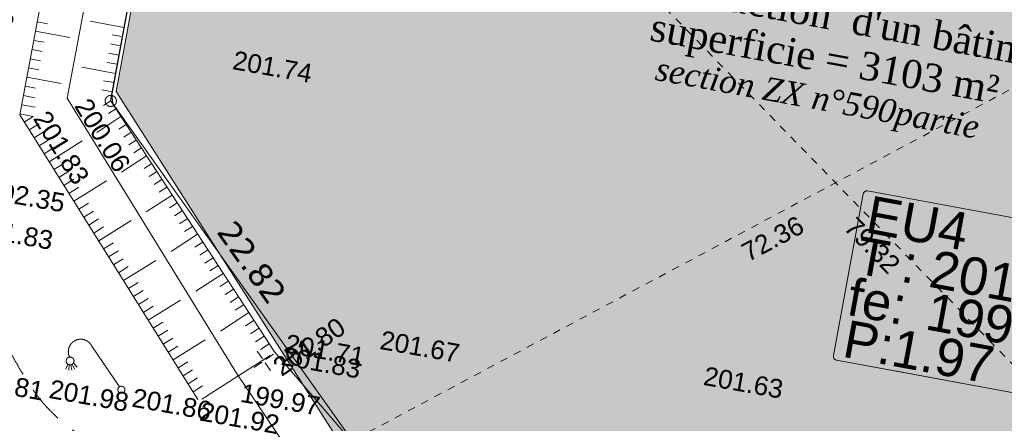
# Model space of a CAD drawing. Header units: millimetres. Extents: x -446952 to 537903, y -185749 to 168493.
# Tile 14 of 155: x -203621 to -150984, y -66632 to -45071. Entities that reach past the tile are written whole.
import ezdxf
from ezdxf.xclip import XClip

# ---------------------------------------------------------------- set-up
doc = ezdxf.new("R2010")
doc.units = ezdxf.units.MM
doc.header["$MEASUREMENT"] = 0
doc.header["$XCLIPFRAME"] = 0
for name, pattern in [('CHEMIN', [3000, 2000, -1000]), ('FOSSE', [1000, 600, -400]), ('Grille', [800, 400, -400]), ('Wipeout_Contour', [1000, 0, -1000])]:
    doc.linetypes.add(name, pattern=pattern)
for name, color, linetype in [('02 AF-17-0322 ZAE POMME- CHANTIER-2018-09-26_2_01-PAP- REVET MACROLOT', 7, 'Continuous'), ('02 AF-17-0322 ZAE POMME- CHANTIER-2018-09-26_2_03-PAP-EU TEXTE POUR 2000°', 7, 'Continuous'), ('02 AF-17-0322 ZAE POMME- CHANTIER-2018-09-26_2_2D - Dessins placés - Géomètre.2D', 7, 'Continuous'), ('02 AF-17-0322 ZAE POMME- CHANTIER-2018-09-26_2_PARC_COTATIONS', 7, 'Continuous'), ('02 AF-17-0322 ZAE POMME- CHANTIER-2018-09-26_2_PARC_SUPEFICIES', 7, 'Continuous'), ('02 AF-17-0322 ZAE POMME- CHANTIER-2018-09-26_2_PARC_TEXTE', 7, 'Continuous'), ('02 AF-17-0322 ZAE POMME- CHANTIER-2018-09-26_2_X-PTS TOPO-TEXTE TOPOALT', 7, 'Continuous'), ('02 AF-17-0322 ZAE POMME- CHANTIER-2018-09-26_2_X-PTS TOPO-TOPOPOINT', 7, 'Continuous'), ('02 AF-17-0322 ZAE POMME- CHANTIER-2018-09-26_2_Y - FDP TOPO-COTATION', 7, 'Continuous'), ('02 AF-17-0322 ZAE POMME- CHANTIER-2018-09-26_2_Y - FDP TOPO-LIMITES_ 09119', 7, 'Continuous'), ('02 AF-17-0322 ZAE POMME- CHANTIER-2018-09-26_2_Y - FDP TOPO-LOT COTATION', 7, 'Continuous'), ('02 AF-17-0322 ZAE POMME- CHANTIER-2018-09-26_2_Y-FDP TOPO-CN_1_00', 7, 'Continuous'), ('02 AF-17-0322 ZAE POMME- CHANTIER-2018-09-26_2_Y-FDP TOPO-TOP_AXE_FOSSE', 7, 'Continuous'), ('02 AF-17-0322 ZAE POMME- CHANTIER-2018-09-26_2_Y-FDP TOPO-TOP_BARBULE', 7, 'Continuous'), ('02 AF-17-0322 ZAE POMME- CHANTIER-2018-09-26_2_Y-FDP TOPO-TOP_BATI', 7, 'Continuous'), ('02 AF-17-0322 ZAE POMME- CHANTIER-2018-09-26_2_Y-FDP TOPO-TOP_BORNE', 7, 'Continuous'), ('02 AF-17-0322 ZAE POMME- CHANTIER-2018-09-26_2_Y-FDP TOPO-TOP_TALUS', 7, 'Continuous'), ('02 AF-17-0322 ZAE POMME- CHANTIER-2018-09-26_2_Y-FDP TOPO-TOP_VOIRIE', 7, 'Continuous'), ('02 AF-17-0322 ZAE POMME- CHANTIER-2018-09-26_2_Y-RESEAU EXISTANT FDP-TOP_ECLAIRAGE', 7, 'Continuous'), ('02 AF-17-0322 ZAE POMME- CHANTIER-2018-09-26_2_Y-RESEAU EXISTANT FDP-TOP_PLUV_ RESEAU', 7, 'Continuous'), ('2D - Dessins placés - Géomètre.2D', 7, 'Continuous')]:
    doc.layers.add(name, color=color, linetype=linetype)
doc.styles.add('STYLE_GENERE_1', font='txt')
doc.styles.add('STYLE_GENERE_11', font='times.ttf')
doc.styles.add('STYLE_GENERE_3', font='verdana.ttf')
doc.styles.add('STYLE_GENERE_4', font='txt')

# ---------------------------------------------------------------- blocks, each defined once
blk = doc.blocks.new('Dessin_1_2', base_point=(-56559339, -2771872408))
at = {"color": 254, "linetype": 'Wipeout_Contour', "lineweight": 0, "ltscale": 2094265.569888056}
blk.add_wipeout([(-446952, -185749), (537903, -185749), (537903, 168493), (-446952, 168064)], dxfattribs=at).dxf.layer = '02 AF-17-0322 ZAE POMME- CHANTIER-2018-09-26_2_2D - Dessins placés - Géomètre.2D'
at = {"layer": '02 AF-17-0322 ZAE POMME- CHANTIER-2018-09-26_2_01-PAP- REVET MACROLOT', "linetype": 'Continuous', "lineweight": 25}
blk.add_hatch(color=171, dxfattribs=at).paths.add_polyline_path([(-193121, -19823), (-198471, -48913), (-186383, -67856), (-140788, -76062), (-137742, -76611), (-129650, -69718), (-122540, -33790)])
at = {"layer": '02 AF-17-0322 ZAE POMME- CHANTIER-2018-09-26_2_03-PAP-EU TEXTE POUR 2000°', "color": 15, "linetype": 'Continuous', "lineweight": 15}
for p, q in [((-158359, -54218), (-158324, -54215)), ((-158324, -54215), (-158290, -54218)), ((-160120, -63019), (-158523, -54379)), ((-158523, -54379), (-158513, -54345)), ((-158513, -54345), (-158498, -54314)), ((-158498, -54314), (-158478, -54285)), ((-158478, -54285), (-158453, -54261)), ((-158424, -54241), (-158393, -54226)), ((-158393, -54226), (-158359, -54218)), ((-158290, -54218), (-149649, -55816)), ((-160123, -63054), (-160120, -63019)), ((-160120, -63089), (-160123, -63054)), ((-160112, -63122), (-160120, -63089)), ((-160097, -63154), (-160112, -63122)), ((-160077, -63183), (-160097, -63154)), ((-160053, -63208), (-160077, -63183)), ((-160025, -63228), (-160053, -63208)), ((-159993, -63243), (-160025, -63228)), ((-159959, -63252), (-159993, -63243)), ((-156745, -63846), (-159959, -63252)), ((-156708, -63853), (-156745, -63846)), ((-156666, -63861), (-156708, -63853)), ((-156621, -63869), (-156666, -63861)), ((-156573, -63878), (-156621, -63869)), ((-156525, -63887), (-156573, -63878)), ((-156477, -63896), (-156525, -63887)), ((-156431, -63904), (-156477, -63896)), ((-156389, -63912), (-156431, -63904)), ((-156352, -63919), (-156389, -63912)), ((-147712, -65516), (-156352, -63919))]:
    blk.add_line(p, q, dxfattribs=at)
at = {"layer": '02 AF-17-0322 ZAE POMME- CHANTIER-2018-09-26_2_03-PAP-EU TEXTE POUR 2000°', "color": 7, "linetype": 'Continuous', "lineweight": 15}
for p, q in [((-158523, -54379), (-160120, -63019)), ((-146042, -56482), (-158290, -54218)), ((-159959, -63252), (-147712, -65516))]:
    blk.add_line(p, q, dxfattribs=at)
for centre, start, end in [((-158326, -54415), 79.5271, 169.5271), ((-159923, -63056), 169.5271, 259.5271)]:
    blk.add_arc(centre, 200, start, end, dxfattribs=at)
at = {"layer": '02 AF-17-0322 ZAE POMME- CHANTIER-2018-09-26_2_PARC_COTATIONS', "color": 161, "linetype": 'Grille', "lineweight": 15, "true_color": 0x40a5ff}
for p, q in [((-193121, -19823), (-137742, -76611)), ((-186383, -67856), (-122540, -33790))]:
    blk.add_line(p, q, dxfattribs=at)
at = {"layer": '02 AF-17-0322 ZAE POMME- CHANTIER-2018-09-26_2_PARC_SUPEFICIES', "color": 7, "linetype": 'Continuous', "lineweight": 15, "flags": 128}
blk.add_lwpolyline([(-193121, -19823), (-122540, -33790), (-129650, -69718), (-137742, -76611), (-140788, -76062), (-186383, -67856), (-198471, -48913)], close=True, dxfattribs=at)
at = {"layer": '02 AF-17-0322 ZAE POMME- CHANTIER-2018-09-26_2_X-PTS TOPO-TOPOPOINT', "color": 14, "linetype": 'Continuous', "lineweight": 15, "true_color": 0xa80f02}
for p, q in [((-192363, -46423), (-192363, -46423)), ((-201082, -49263), (-201082, -49263)), ((-198752, -49411), (-198752, -49411)), ((-203616, -50158), (-203615, -50158)), ((-184484, -61374), (-184484, -61374)), ((-190236, -63005), (-190236, -63005)), ((-190007, -62810), (-190007, -62810)), ((-190571, -63298), (-190571, -63298)), ((-167189, -63291), (-167189, -63291)), ((-192022, -63958), (-192022, -63958)), ((-203104, -64552), (-203104, -64552)), ((-198186, -64841), (-198186, -64841)), ((-194089, -65365), (-194089, -65365)), ((-193879, -65346), (-193879, -65346))]:
    blk.add_line(p, q, dxfattribs=at)
at = {"layer": '02 AF-17-0322 ZAE POMME- CHANTIER-2018-09-26_2_Y - FDP TOPO-LIMITES_ 09119', "color": 14, "linetype": 'Continuous', "lineweight": 15, "true_color": 0xa80f02, "flags": 128}
for points in [[(-184937, 25913), (-198752, -49411), (-185522, -68004), (-16854, -98388), (-2624, 0)], [(-16854, -98388), (-26579, -96636), (-185522, -68004), (-198752, -49411), (-184937, 25913), (-2624, 0)]]:
    blk.add_lwpolyline(points, close=True, dxfattribs=at)
at = {"layer": '02 AF-17-0322 ZAE POMME- CHANTIER-2018-09-26_2_Y-FDP TOPO-CN_1_00', "color": 14, "linetype": 'FOSSE', "lineweight": 15, "true_color": 0xa80f02, "flags": 128}
blk.add_lwpolyline([(-198629, -49600), (-198640, -49524), (-198649, -49462), (-198656, -49411), (-198662, -49363), (-198668, -49313), (-198675, -49254), (-198683, -49182), (-198693, -49088)], dxfattribs=at)
at = {"layer": '02 AF-17-0322 ZAE POMME- CHANTIER-2018-09-26_2_Y-FDP TOPO-TOP_AXE_FOSSE', "color": 14, "linetype": 'Continuous', "lineweight": 15, "true_color": 0xa80f02, "flags": 128}
blk.add_lwpolyline([(-192023, -63959), (-201083, -49264), (-196757, -26268), (-192312, -4025), (-191806, -1368), (-190982, 3324), (-188692, 15719), (-187418, 21928), (-183765, 41845), (-183349, 46374)], dxfattribs=at)
at = {"layer": '02 AF-17-0322 ZAE POMME- CHANTIER-2018-09-26_2_Y-FDP TOPO-TOP_BARBULE', "color": 14, "linetype": 'Continuous', "lineweight": 15, "true_color": 0xa80f02}
for p, q in [((-202685, -45190), (-202136, -45293)), ((-198050, -45481), (-199845, -45152)), ((-202777, -45682), (-200947, -46025)), ((-202870, -46173), (-202321, -46276)), ((-198140, -45973), (-198679, -45874)), ((-202962, -46665), (-202413, -46768)), ((-198231, -46465), (-198770, -46366)), ((-203054, -47156), (-202505, -47259)), ((-198411, -47448), (-198952, -47349)), ((-198321, -46957), (-198861, -46857)), ((-203146, -47648), (-202597, -47750)), ((-198502, -47940), (-200305, -47609)), ((-203238, -48139), (-201409, -48482)), ((-198592, -48432), (-199134, -48332)), ((-203330, -48630), (-202782, -48733)), ((-198683, -48924), (-199225, -48824)), ((-203422, -49122), (-202811, -49236)), ((-198752, -49411), (-199136, -49662)), ((-203515, -49613), (-202796, -49748)), ((-198479, -49830), (-198865, -50082)), ((-203607, -50105), (-202903, -50237)), ((-203381, -50536), (-202903, -50237)), ((-198206, -50249), (-199501, -51094)), ((-203115, -50960), (-202582, -50626)), ((-202850, -51383), (-202318, -51050)), ((-197933, -50668), (-198324, -50923)), ((-202584, -51807), (-202053, -51474)), ((-202053, -52655), (-200287, -51548)), ((-197659, -51086), (-198053, -51343)), ((-197386, -51505), (-197782, -51764)), ((-202319, -52231), (-201788, -51898)), ((-197113, -51924), (-197512, -52184)), ((-196840, -52342), (-198178, -53216)), ((-201788, -53078), (-201259, -52747)), ((-196566, -52761), (-196970, -53025)), ((-201523, -53502), (-200994, -53171)), ((-201257, -53926), (-200729, -53595)), ((-200726, -54773), (-198972, -53674)), ((-196293, -53180), (-196700, -53445)), ((-196020, -53599), (-196429, -53866)), ((-200992, -54349), (-200465, -54019)), ((-195747, -54017), (-196158, -54286)), ((-195473, -54436), (-196854, -55337)), ((-200461, -55197), (-199935, -54868)), ((-195200, -54855), (-195617, -55127)), ((-200195, -55621), (-199671, -55292)), ((-199930, -56044), (-199406, -55716)), ((-194927, -55274), (-195346, -55547)), ((-194654, -55692), (-195076, -55968)), ((-199665, -56468), (-199141, -56140)), ((-199399, -56892), (-197657, -55800)), ((-194380, -56111), (-194805, -56388)), ((-194107, -56530), (-195531, -57459)), ((-199134, -57316), (-198612, -56989)), ((-193834, -56949), (-194264, -57229)), ((-193561, -57367), (-193993, -57649)), ((-198868, -57739), (-198347, -57413)), ((-198603, -58163), (-198082, -57837)), ((-193287, -57786), (-193722, -58070)), ((-198337, -58587), (-197818, -58261)), ((-198072, -59011), (-196342, -57927)), ((-193014, -58205), (-193452, -58490)), ((-192741, -58623), (-194208, -59581)), ((-197807, -59434), (-197288, -59110)), ((-192468, -59042), (-192910, -59331)), ((-192194, -59461), (-192640, -59751)), ((-197541, -59858), (-197024, -59534)), ((-197276, -60282), (-196759, -59958)), ((-191921, -59880), (-192369, -60172)), ((-197010, -60705), (-196494, -60382)), ((-196745, -61129), (-195027, -60053)), ((-191648, -60298), (-192098, -60592)), ((-191375, -60717), (-192885, -61703)), ((-196479, -61553), (-195965, -61230)), ((-191101, -61136), (-191557, -61433)), ((-190828, -61555), (-191286, -61854)), ((-196214, -61977), (-195700, -61655)), ((-195949, -62400), (-195435, -62079)), ((-190555, -61973), (-191016, -62274)), ((-195683, -62824), (-195171, -62503)), ((-195418, -63248), (-193712, -62179)), ((-190282, -62392), (-190745, -62694)), ((-195152, -63672), (-194641, -63351)), ((-194887, -64095), (-194376, -63776)), ((-194621, -64519), (-194112, -64200)), ((-194356, -64943), (-193847, -64624))]:
    blk.add_line(p, q, dxfattribs=at)
at = {"layer": '02 AF-17-0322 ZAE POMME- CHANTIER-2018-09-26_2_Y-FDP TOPO-TOP_BATI', "color": 14, "linetype": 'Continuous', "lineweight": 15, "true_color": 0xa80f02, "flags": 128}
blk.add_lwpolyline([(-193880, -65347), (-190238, -63006)], dxfattribs=at)
at = {"layer": '02 AF-17-0322 ZAE POMME- CHANTIER-2018-09-26_2_Y-FDP TOPO-TOP_BORNE', "color": 14, "linetype": 'Continuous', "lineweight": 15, "true_color": 0xa80f02}
for p, q in [((-190642, -63195), (-190925, -62783)), ((-190468, -63227), (-190056, -62944)), ((-190674, -63369), (-191086, -63653)), ((-190571, -63298), (-190571, -63298)), ((-190500, -63401), (-190217, -63813))]:
    blk.add_line(p, q, dxfattribs=at)
at = {"layer": '02 AF-17-0322 ZAE POMME- CHANTIER-2018-09-26_2_Y-FDP TOPO-TOP_BORNE', "color": 254, "linetype": 'Continuous', "lineweight": 15, "true_color": 0xcccccc}
blk.add_circle((-198752, -49411), 300, dxfattribs=at)
at = {"layer": '02 AF-17-0322 ZAE POMME- CHANTIER-2018-09-26_2_Y-FDP TOPO-TOP_TALUS', "color": 14, "linetype": 'Continuous', "lineweight": 15, "true_color": 0xa80f02, "flags": 128}
for points in [[(-194091, -65366), (-203617, -50159), (-199121, -26186), (-194229, -1913), (-193266, 3868), (-190774, 16286), (-189536, 22455), (-185702, 42446), (-184734, 46920)], [(-190008, -62811), (-198768, -49388), (-194585, -26624), (-190332, -4328)], [(-190008, -62811), (-185522, -68004)]]:
    blk.add_lwpolyline(points, dxfattribs=at)
at = {"layer": '02 AF-17-0322 ZAE POMME- CHANTIER-2018-09-26_2_Y-FDP TOPO-TOP_VOIRIE', "color": 14, "linetype": 'CHEMIN', "lineweight": 15, "true_color": 0xa80f02, "flags": 128}
blk.add_lwpolyline([(-4605, -104649), (-27656, -100282), (-50605, -96083), (-73371, -91986), (-96884, -87669), (-121441, -83172), (-146048, -78734), (-169031, -74530), (-190445, -70658), (-195855, -69322), (-196839, -68997, -0.074747), (-200744, -67025, -0.095988), (-203105, -64553, -0.03892), (-205112, -60821, -0.039418), (-206494, -56872, -0.058044), (-206869, -54248, -0.0417), (-206658, -50570), (-201926, -25680), (-197177, -1562), (-196079, 4188)], format="xyb", dxfattribs=at)
at = {"layer": '02 AF-17-0322 ZAE POMME- CHANTIER-2018-09-26_2_Y-RESEAU EXISTANT FDP-TOP_ECLAIRAGE', "color": 5, "linetype": 'Continuous', "lineweight": 15, "flags": 128}
for points in [[(-198291, -64686), (-199762, -62512)], [(-201050, -63469), (-201157, -63745)], [(-200970, -63505), (-201001, -63795)], [(-200885, -63505), (-200842, -63794)], [(-200813, -63476), (-200695, -63744)], [(-200744, -63404), (-200553, -63633)]]:
    blk.add_lwpolyline(points, dxfattribs=at)
at = {"layer": '02 AF-17-0322 ZAE POMME- CHANTIER-2018-09-26_2_Y-RESEAU EXISTANT FDP-TOP_ECLAIRAGE', "color": 5, "linetype": 'Continuous', "lineweight": 15}
for centre, radius in [((-200927, -63300), 210), ((-198186, -64841), 188)]:
    blk.add_circle(centre, radius, dxfattribs=at)
blk.add_arc((-200358, -62802), 663, 25.9547, 205.9547, dxfattribs=at)
at = {"layer": '02 AF-17-0322 ZAE POMME- CHANTIER-2018-09-26_2_Y-RESEAU EXISTANT FDP-TOP_PLUV_ RESEAU', "color": 122, "linetype": 'Continuous', "lineweight": 15, "true_color": 0x00d59f, "flags": 128}
blk.add_lwpolyline([(-178337, -84230), (-192023, -63959)], dxfattribs=at)
at = {"layer": '02 AF-17-0322 ZAE POMME- CHANTIER-2018-09-26_2_03-PAP-EU TEXTE POUR 2000°', "color": 7, "linetype": 'Continuous', "lineweight": 15, "char_height": 2000, "attachment_point": 1, "rotation": 349.5271, "style": 'STYLE_GENERE_4'}
for s, insert in [('\\A1;{\\pql;\\fArial|b0|i0|c0|p38;EU4}', (-158110, -54455)), ('\\A1;{\\pql;\\fArial|b0|i0|c0|p38;T :}', (-158669, -56632)), ('\\A1;{\\pql;\\fArial|b0|i0|c0|p38;201.86}', (-154724, -57361)), ('\\A1;{\\pql;\\fArial|b0|i0|c0|p38;fe:}', (-159120, -58855)), ('\\A1;{\\pql;\\fArial|b0|i0|c0|p38;199.89}', (-154918, -59632)), ('\\A1;{\\pql;\\fArial|b0|i0|c0|p38;P:1.97}', (-159341, -61095))]:
    blk.add_mtext(s, dxfattribs=dict(at, insert=insert))
at = {"layer": '02 AF-17-0322 ZAE POMME- CHANTIER-2018-09-26_2_PARC_COTATIONS', "color": 161, "linetype": 'Continuous', "lineweight": 15, "true_color": 0x40a5ff, "char_height": 1000, "attachment_point": 1, "style": 'STYLE_GENERE_4'}
for s, insert, rotation in [('\\A1;{\\pql;\\fArial|b0|i0|c0|p38;72.36}', (-165147, -57148), 28.0838), ('\\A1;{\\pql;\\fArial|b0|i0|c0|p38;79.32}', (-158903, -55531), 314.2803)]:
    blk.add_mtext(s, dxfattribs=dict(at, insert=insert, rotation=rotation))
at = {"layer": '02 AF-17-0322 ZAE POMME- CHANTIER-2018-09-26_2_PARC_TEXTE', "color": 7, "linetype": 'Continuous', "lineweight": 15, "char_height": 1500, "attachment_point": 4, "rotation": 349.6296, "style": 'STYLE_GENERE_1'}
for s, insert in [("\\A1;{\\pql;\\fTimes New Roman|b0|i0|c0|p22;en vue de la construction  d'un bâtiment commercial}", (-182492, -40791)), ('\\A1;{\\pql;\\fTimes New Roman|b0|i0|c0|p22;superficie = 3103 m²}', (-169906, -45666))]:
    blk.add_mtext(s, dxfattribs=dict(at, insert=insert))
at = {"layer": '02 AF-17-0322 ZAE POMME- CHANTIER-2018-09-26_2_PARC_TEXTE', "color": 104, "linetype": 'Continuous', "lineweight": 15, "true_color": 0x029e21, "insert": (-169634, -47862), "char_height": 1250, "attachment_point": 4, "rotation": 349.6296, "style": 'STYLE_GENERE_11'}
blk.add_mtext('\\A1;{\\pql;\\fTimes New Roman|b0|i1|c0|p22;section ZX n°590partie}', dxfattribs=at)
at = {"layer": '02 AF-17-0322 ZAE POMME- CHANTIER-2018-09-26_2_X-PTS TOPO-TEXTE TOPOALT', "color": 14, "linetype": 'Continuous', "lineweight": 15, "true_color": 0xa80f02, "char_height": 1000, "style": 'STYLE_GENERE_4'}
for s, insert, attachment_point, rotation in [('\\A1;{\\pql;\\fArial|b0|i0|c0|p38;201.87}', (-205169, -46065), 1, 79.4441), ('\\A1;{\\pql;\\fArial|b0|i0|c0|p38;201.74}', (-192120, -46720), 1, 349.9517), ('\\A1;{\\pql;\\fArial|b0|i0|c0|p38;200.06}', (-199875, -49156), 1, 301.5391), ('\\A1;{\\pql;\\fArial|b0|i0|c0|p38;201.83}', (-202944, -50352), 7, 301.5391), ('\\A1;{\\pql;\\fArial|b0|i0|c0|p38;202.35}', (-205335, -53634), 1, 349.9517), ('\\A1;{\\pql;\\fArial|b0|i0|c0|p38;201.83}', (-206155, -56636), 7, 349.9517), ('\\A1;{\\pql;\\fArial|b0|i0|c0|p38;201.80}', (-190190, -63339), 1, 34.5271), ('\\A1;{\\pql;\\fArial|b0|i0|c0|p38;201.71}', (-189321, -61858), 1, 349.9517), ('\\A1;{\\pql;\\fArial|b0|i0|c0|p38;201.67}', (-184241, -61671), 1, 349.9517), ('\\A1;{\\pql;\\fArial|b0|i0|c0|p38;201.83}', (-189698, -63513), 7, 349.9517), ('\\A1;{\\pql;\\fArial|b0|i0|c0|p38;201.63}', (-166946, -63588), 1, 349.9517), ('\\A1;{\\pql;\\fArial|b0|i0|c0|p38;201.81}', (-206643, -64690), 7, 349.9517), ('\\A1;{\\pql;\\fArial|b0|i0|c0|p38;201.98}', (-201933, -64286), 1, 349.9517), ('\\A1;{\\pql;\\fArial|b0|i0|c0|p38;199.97}', (-191700, -64493), 1, 349.9517), ('\\A1;{\\pql;\\fArial|b0|i0|c0|p38;201.86}', (-197677, -65749), 7, 349.9517), ('\\A1;{\\pql;\\fArial|b0|i0|c0|p38;201.92}', (-194054, -66485), 7, 349.9517)]:
    blk.add_mtext(s, dxfattribs=dict(at, insert=insert, attachment_point=attachment_point, rotation=rotation))
at = {"layer": '02 AF-17-0322 ZAE POMME- CHANTIER-2018-09-26_2_Y - FDP TOPO-COTATION', "color": 14, "linetype": 'Continuous', "lineweight": 15, "true_color": 0xa80f02, "insert": (-193157, -56413), "char_height": 1250, "attachment_point": 7, "rotation": 305.4348, "style": 'STYLE_GENERE_3'}
blk.add_mtext('\\A1;{\\pql;\\fVerdana|b0|i0|c0|p38;22.82}', dxfattribs=at)
at = {"layer": '02 AF-17-0322 ZAE POMME- CHANTIER-2018-09-26_2_Y - FDP TOPO-LOT COTATION', "color": 14, "linetype": 'Continuous', "lineweight": 15, "true_color": 0xa80f02, "insert": (-193157, -56413), "char_height": 1250, "attachment_point": 7, "rotation": 305.4348, "style": 'STYLE_GENERE_3'}
blk.add_mtext('\\A1;{\\pql;\\fVerdana|b0|i0|c0|p38;22.82}', dxfattribs=at)

msp = doc.modelspace()

# ---------------------------------------------------------------- block references
at = {"layer": '2D - Dessins placés - Géomètre.2D', "color": 7, "linetype": 'Continuous', "lineweight": 40}
ref = msp.add_blockref('Dessin_1_2', (-56559339, -2771872408), dxfattribs=at)
XClip(ref).set_block_clipping_path([(-446952.2139278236, -185748.9586169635), (537903.0822630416, -185748.9586169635), (537903.0822630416, 168492.6257651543), (-446952.2139278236, 168063.6339895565)])

doc.saveas('drawing.dxf')
